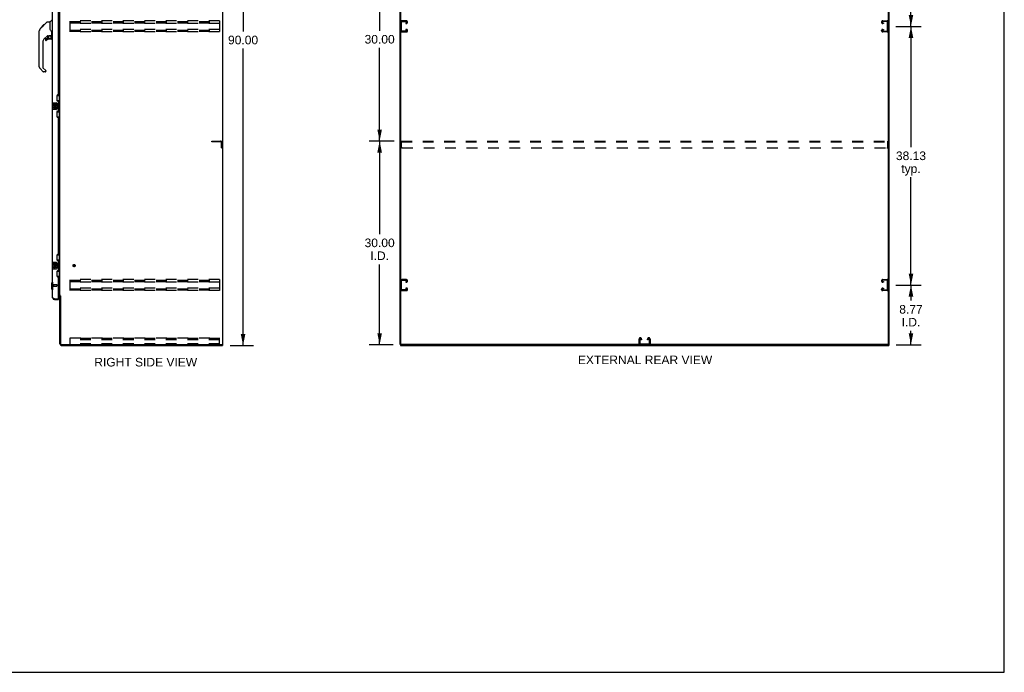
# Model space of a CAD drawing. Header units: inches. Extents: x 0 to 287, y 0 to 186.
# Tile 20 of 22: x 142 to 287, y 0 to 96. Entities that reach past the tile are written whole.
import ezdxf

# ---------------------------------------------------------------- set-up
doc = ezdxf.new("R2010")
doc.units = ezdxf.units.IN
doc.header["$LTSCALE"] = 15.81
doc.header["$MEASUREMENT"] = 0
doc.linetypes.add('HIDDEN', pattern=[0.2, 0.1, -0.1])
doc.layers.get('0').update_dxf_attribs({"linetype": 'CONTINUOUS'})
for name, color, linetype in [('02___PRT_ALL_AXES', 7, 'CONTINUOUS'), ('DEFAULT_2', 8, 'HIDDEN'), ('DIMENSIONS', 7, 'CONTINUOUS')]:
    doc.layers.add(name, color=color, linetype=linetype)
doc.styles.get("Standard").update_dxf_attribs({"font": 'arial.ttf'})
doc.dimstyles.new('DIMSTYLE_1', dxfattribs={"dimtxt": 1.268182, "dimasz": 1.690909, "dimexe": 0.09, "dimexo": 0.07, "dimgap": 0.0375, "dimtad": 0, "dimtih": 1, "dimtoh": 1, "dimzin": 4, "dimdsep": 46, "dimtxsty": 'Standard', "dimblk": '_FILLED', "dimblk1": '_FILLED', "dimblk2": '_FILLED', "dimcen": 0.09, "dimazin": 1, "dimtfac": 1, "dimtdec": 3, "dimtofl": 0, "dimtmove": 0, "dimatfit": 3, "dimldrblk": '_FILLED', "dimfxl": 1, "dimtolj": 1, "dimtzin": 4, "dimarcsym": 0})

# ---------------------------------------------------------------- blocks, each defined once
blk = doc.blocks.new('_FILLED')
at = {"color": 0, "linetype": 'ByBlock'}
blk.add_solid([(0, 0), (-1, 0.2), (-1, -0.2)], dxfattribs=at)
blk = doc.blocks.new('*D2')
at = {"layer": 'DIMENSIONS', "color": 2, "linetype": 'Continuous'}
for p, q in [((173.45, 138.18), (176.88, 138.18)), ((175.36, 138.18), (175.36, 94.45)), ((175.36, 48.18), (175.36, 91.91)), ((173.45, 48.18), (176.88, 48.18))]:
    blk.add_line(p, q, dxfattribs=at)
at = {"layer": 'DIMENSIONS', "color": 2, "linetype": 'Continuous', "xscale": 1.6909090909, "yscale": 1.6909090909, "zscale": 1.6909090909}
for p, rotation in [((175.36, 138.18), 90), ((175.36, 48.18), 270)]:
    blk.add_blockref('_FILLED', p, dxfattribs=dict(at, rotation=rotation))
at = {"layer": 'DIMENSIONS', "color": 2, "linetype": 'Continuous', "insert": (175.36, 93.81), "char_height": 1.268, "width": 4.4316, "attachment_point": 2, "line_spacing_factor": 0.9}
blk.add_mtext('90.00', dxfattribs=at)
blk = doc.blocks.new('*D4')
at = {"layer": 'DIMENSIONS', "color": 2, "linetype": 'Continuous'}
for p, q in [((271.46, 57.05), (275.23, 57.05)), ((273.71, 57.05), (273.71, 54.77)), ((273.71, 48.28), (273.71, 50.33)), ((271.55, 48.28), (275.23, 48.28))]:
    blk.add_line(p, q, dxfattribs=at)
at = {"layer": 'DIMENSIONS', "color": 2, "linetype": 'Continuous', "xscale": 1.6909090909, "yscale": 1.6909090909, "zscale": 1.6909090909}
for p, rotation in [((273.71, 57.05), 90), ((273.71, 48.28), 270)]:
    blk.add_blockref('_FILLED', p, dxfattribs=dict(at, rotation=rotation))
at = {"layer": 'DIMENSIONS', "color": 2, "linetype": 'Continuous', "insert": (273.71, 54.13), "char_height": 1.268, "width": 3.4462, "attachment_point": 2, "line_spacing_factor": 0.9}
blk.add_mtext('8.77\\PI.D.', dxfattribs=at)
blk = doc.blocks.new('*D5')
at = {"layer": 'DIMENSIONS', "color": 2, "linetype": 'Continuous'}
for p, q in [((271.46, 95.18), (275.23, 95.18)), ((273.71, 95.18), (273.71, 77.38)), ((273.71, 57.05), (273.71, 72.95)), ((271.46, 57.05), (275.23, 57.05))]:
    blk.add_line(p, q, dxfattribs=at)
at = {"layer": 'DIMENSIONS', "color": 2, "linetype": 'Continuous', "xscale": 1.6909090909, "yscale": 1.6909090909, "zscale": 1.6909090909}
for p, rotation in [((273.71, 95.18), 90), ((273.71, 57.05), 270)]:
    blk.add_blockref('_FILLED', p, dxfattribs=dict(at, rotation=rotation))
at = {"layer": 'DIMENSIONS', "color": 2, "linetype": 'Continuous', "insert": (273.71, 76.75), "char_height": 1.268, "width": 4.4316, "attachment_point": 2, "line_spacing_factor": 0.9}
blk.add_mtext('38.13\\Ptyp.', dxfattribs=at)
blk = doc.blocks.new('*D6')
at = {"layer": 'DIMENSIONS', "color": 2, "linetype": 'Continuous'}
for p, q in [((271.46, 133.3), (275.23, 133.3)), ((273.71, 133.3), (273.71, 115.51)), ((273.71, 95.18), (273.71, 111.07)), ((271.46, 95.18), (275.23, 95.18))]:
    blk.add_line(p, q, dxfattribs=at)
at = {"layer": 'DIMENSIONS', "color": 2, "linetype": 'Continuous', "xscale": 1.6909090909, "yscale": 1.6909090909, "zscale": 1.6909090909}
for p, rotation in [((273.71, 133.3), 90), ((273.71, 95.18), 270)]:
    blk.add_blockref('_FILLED', p, dxfattribs=dict(at, rotation=rotation))
at = {"layer": 'DIMENSIONS', "color": 2, "linetype": 'Continuous', "insert": (273.71, 114.87), "char_height": 1.268, "width": 4.4316, "attachment_point": 2, "line_spacing_factor": 0.9}
blk.add_mtext('38.13\\Ptyp.', dxfattribs=at)
blk = doc.blocks.new('*D17')
at = {"layer": 'DIMENSIONS', "color": 2, "linetype": 'Continuous'}
for p, q in [((197.61, 78.28), (193.95, 78.28)), ((195.47, 78.28), (195.47, 64.55)), ((195.47, 48.28), (195.47, 60.11)), ((197.46, 48.28), (193.95, 48.28))]:
    blk.add_line(p, q, dxfattribs=at)
at = {"layer": 'DIMENSIONS', "color": 2, "linetype": 'Continuous', "xscale": 1.6909090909, "yscale": 1.6909090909, "zscale": 1.6909090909}
for p, rotation in [((195.47, 78.28), 90), ((195.47, 48.28), 270)]:
    blk.add_blockref('_FILLED', p, dxfattribs=dict(at, rotation=rotation))
at = {"layer": 'DIMENSIONS', "color": 2, "linetype": 'Continuous', "insert": (195.47, 63.92), "char_height": 1.268, "width": 4.4316, "attachment_point": 2, "line_spacing_factor": 0.9}
blk.add_mtext('30.00\\PI.D.', dxfattribs=at)
blk = doc.blocks.new('*D18')
at = {"layer": 'DIMENSIONS', "color": 2, "linetype": 'Continuous'}
for p, q in [((197.61, 108.28), (193.95, 108.28)), ((195.47, 108.28), (195.47, 94.55)), ((195.47, 78.28), (195.47, 92.01)), ((197.61, 78.28), (193.95, 78.28))]:
    blk.add_line(p, q, dxfattribs=at)
at = {"layer": 'DIMENSIONS', "color": 2, "linetype": 'Continuous', "xscale": 1.6909090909, "yscale": 1.6909090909, "zscale": 1.6909090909}
for p, rotation in [((195.47, 108.28), 90), ((195.47, 78.28), 270)]:
    blk.add_blockref('_FILLED', p, dxfattribs=dict(at, rotation=rotation))
at = {"layer": 'DIMENSIONS', "color": 2, "linetype": 'Continuous', "insert": (195.47, 93.92), "char_height": 1.268, "width": 4.4316, "attachment_point": 2, "line_spacing_factor": 0.9}
blk.add_mtext('30.00', dxfattribs=at)

msp = doc.modelspace()

# ---------------------------------------------------------------- linework, layer by layer
at = {"color": 7, "linetype": 'Continuous'}
for p, q in [((287.455, 0), (287.455, 186)), ((172.38, 48.282), (172.38, 138.074)), ((198.586, 48.345), (198.586, 138.074)), ((270.378, 48.282), (270.378, 138.012)), ((145.888, 95.22), (146.512, 95.844)), ((146.567, 95.867), (146.929, 95.867)), ((146.929, 95.867), (146.929, 94.763)), ((146.934, 95.873), (147.232, 96.171)), ((145.342, 93.94), (145.342, 94.527)), ((145.354, 89.239), (145.354, 94.523)), ((145.469, 94.801), (145.747, 95.079)), ((145.575, 94.974), (145.578, 94.977)), ((145.575, 94.974), (145.642, 94.974)), ((145.578, 94.977), (145.645, 94.977)), ((145.579, 94.978), (145.988, 95.388)), ((145.646, 94.978), (145.579, 94.978)), ((145.727, 95.059), (145.66, 95.059)), ((145.747, 95.079), (145.88, 95.212)), ((145.813, 95.146), (145.747, 95.146)), ((145.774, 95.106), (145.747, 95.079)), ((145.808, 95.14), (145.774, 95.106)), ((145.852, 95.184), (145.808, 95.14)), ((145.896, 95.228), (145.829, 95.228)), ((145.888, 95.22), (145.852, 95.184)), ((145.972, 95.304), (145.905, 95.304)), ((146.055, 95.388), (145.988, 95.388)), ((145.989, 95.388), (145.99, 95.39)), ((145.989, 95.388), (146.056, 95.388)), ((145.99, 95.39), (146.057, 95.39)), ((146.948, 94.77), (146.929, 94.825)), ((146.978, 94.703), (146.948, 94.77)), ((147.204, 93.84), (147.204, 94.247)), ((145.866, 92.886), (145.866, 89.153)), ((146.54, 93.805), (146.039, 93.304)), ((146.259, 93.306), (146.259, 93.187)), ((146.338, 93.385), (146.491, 93.385)), ((146.499, 93.389), (146.571, 93.46)), ((146.574, 93.795), (146.574, 93.469)), ((146.616, 93.8), (146.704, 93.8)), ((146.882, 93.842), (146.889, 93.842)), ((146.889, 93.842), (147.184, 93.842)), ((147.125, 93.306), (146.889, 93.306)), ((147.067, 93.842), (147.146, 93.762)), ((147.139, 93.755), (147.132, 93.748)), ((147.184, 93.623), (147.204, 93.623)), ((147.204, 93.385), (147.204, 93.623)), ((147.244, 93.8), (147.322, 93.8)), ((145.921, 88.508), (145.469, 88.961)), ((145.889, 89.098), (146.324, 88.662)), ((146.259, 88.485), (145.977, 88.485)), ((146.338, 88.629), (146.338, 88.564)), ((147.94, 85.003), (148.38, 85.003)), ((147.976, 84.223), (147.976, 85.003)), ((147.976, 84.268), (148.203, 84.268)), ((148.203, 82.588), (148.203, 84.268)), ((148.341, 83.978), (148.341, 85.003)), ((147.262, 83.913), (147.262, 82.943)), ((147.277, 83.928), (147.817, 83.928)), ((147.817, 82.928), (147.277, 82.928)), ((147.917, 83.828), (147.917, 83.028)), ((148.24, 84.029), (148.24, 84.009)), ((148.24, 83.978), (148.24, 82.878)), ((148.363, 83.978), (148.24, 83.978)), ((148.363, 82.878), (148.24, 82.878)), ((148.24, 82.848), (148.24, 82.828)), ((148.341, 81.853), (148.341, 82.878)), ((148.363, 82.878), (148.363, 83.978)), ((147.94, 81.853), (148.38, 81.853)), ((147.976, 81.853), (147.976, 82.633)), ((147.976, 82.588), (148.203, 82.588)), ((147.94, 61.503), (148.38, 61.503)), ((147.976, 60.723), (147.976, 61.503)), ((148.341, 60.478), (148.341, 61.503)), ((147.262, 60.413), (147.262, 59.443)), ((147.277, 60.428), (147.817, 60.428)), ((147.917, 60.328), (147.917, 59.528)), ((147.976, 60.768), (148.203, 60.768)), ((148.203, 59.088), (148.203, 60.768)), ((148.24, 60.529), (148.24, 60.509)), ((148.363, 60.478), (148.24, 60.478)), ((148.24, 60.478), (148.24, 59.378)), ((148.363, 59.378), (148.363, 60.478)), ((147.817, 59.428), (147.277, 59.428)), ((147.94, 58.353), (148.38, 58.353)), ((147.976, 58.353), (147.976, 59.133)), ((147.976, 59.088), (148.203, 59.088)), ((148.363, 59.378), (148.24, 59.378)), ((148.24, 59.348), (148.24, 59.328)), ((148.341, 58.353), (148.341, 59.378)), ((147.165, 57.362), (147.283, 57.48)), ((147.165, 57.362), (147.165, 56.496)), ((147.283, 57.48), (147.322, 57.48)), ((147.283, 57.48), (147.283, 56.378)), ((147.165, 56.496), (147.283, 56.378)), ((147.283, 56.378), (147.322, 56.378)), ((148.484, 55.419), (148.38, 55.419)), ((147.569, 54.928), (147.569, 55.032)), ((148.156, 55.032), (148.176, 55.032)), ((148.176, 55.032), (148.176, 54.928)), ((172.266, 48.282), (172.38, 48.282)), ((172.328, 48.282), (172.328, 48.178)), ((198.482, 48.282), (198.596, 48.282)), ((198.534, 48.282), (198.534, 48.178)), ((270.315, 48.282), (198.648, 48.282)), ((270.367, 48.282), (270.482, 48.282)), ((270.43, 48.282), (270.43, 48.178)), ((0, 0), (287.455, 0))]:
    msp.add_line(p, q, dxfattribs=at)
at = {"color": 3, "linetype": 'Continuous'}
for p, q in [((172.328, 138.012), (172.328, 48.345)), ((198.482, 48.282), (198.482, 138.074)), ((270.482, 48.282), (270.482, 138.074)), ((148.38, 55.471), (148.38, 134.886)), ((147.322, 83.928), (147.322, 106.428)), ((148.176, 85.136), (148.176, 105.221)), ((147.926, 84.946), (147.926, 84.326)), ((148.116, 85.076), (148.056, 85.076)), ((148.056, 84.196), (148.116, 84.196)), ((148.176, 82.721), (148.176, 84.136)), ((147.322, 60.428), (147.322, 82.928)), ((148.116, 82.661), (148.056, 82.661)), ((147.926, 82.531), (147.926, 81.911)), ((148.056, 81.781), (148.116, 81.781)), ((148.176, 61.636), (148.176, 81.721)), ((147.926, 61.446), (147.926, 60.826)), ((148.116, 61.576), (148.056, 61.576)), ((148.056, 60.696), (148.116, 60.696)), ((148.176, 59.221), (148.176, 60.636)), ((147.322, 55.175), (147.322, 59.428)), ((147.926, 59.031), (147.926, 58.411)), ((148.116, 59.161), (148.056, 59.161)), ((148.056, 58.281), (148.116, 58.281)), ((148.176, 55.052), (148.176, 58.221)), ((148.176, 55.626), (148.34, 55.626)), ((148.238, 55.574), (148.176, 55.574)), ((148.38, 55.471), (148.455, 55.471)), ((148.38, 48.425), (148.38, 55.432)), ((148.471, 55.452), (148.473, 55.448)), ((148.484, 55.43), (148.484, 48.425)), ((147.486, 55.063), (147.474, 55.068)), ((147.499, 55.058), (147.486, 55.063)), ((147.511, 55.054), (147.499, 55.058)), ((147.524, 55.049), (147.511, 55.054)), ((147.543, 55.042), (147.524, 55.049)), ((147.569, 55.032), (147.543, 55.042)), ((147.569, 55.032), (148.156, 55.032)), ((147.569, 54.928), (148.176, 54.928)), ((148.627, 48.282), (172.266, 48.282)), ((148.627, 48.178), (172.328, 48.178)), ((198.534, 48.178), (270.43, 48.178))]:
    msp.add_line(p, q, dxfattribs=at)
at = {"color": 7, "linetype": 'Continuous'}
for points in [[(146.512, 95.844), (146.519, 95.851), (146.528, 95.857), (146.537, 95.861), (146.547, 95.865), (146.557, 95.867), (146.567, 95.867)], [(145.469, 94.801), (145.45, 94.78), (145.424, 94.747), (145.402, 94.712), (145.384, 94.674), (145.37, 94.635), (145.36, 94.594), (145.355, 94.553), (145.354, 94.523)], [(147.151, 94.417), (147.102, 94.488), (147.053, 94.564), (147.013, 94.635), (146.978, 94.703)], [(147.204, 94.247), (147.203, 94.27), (147.198, 94.305), (147.19, 94.339), (147.177, 94.371), (147.162, 94.4), (147.151, 94.417)], [(146.704, 93.8), (146.713, 93.801), (146.721, 93.803), (146.731, 93.806), (146.743, 93.81), (146.756, 93.815), (146.771, 93.82), (146.787, 93.825), (146.805, 93.83), (146.824, 93.835), (146.843, 93.838), (146.863, 93.841), (146.882, 93.842)], [(147.184, 93.623), (147.184, 93.637), (147.182, 93.65), (147.179, 93.664), (147.175, 93.677), (147.171, 93.69), (147.165, 93.703), (147.158, 93.715), (147.15, 93.727), (147.142, 93.738), (147.132, 93.748)], [(147.146, 93.762), (147.146, 93.762), (147.146, 93.761), (147.145, 93.76), (147.144, 93.759), (147.142, 93.758), (147.139, 93.755)], [(148.167, 84.167), (148.17, 84.171), (148.175, 84.179), (148.18, 84.187), (148.184, 84.194), (148.188, 84.201), (148.191, 84.208), (148.194, 84.214), (148.197, 84.219), (148.199, 84.224), (148.2, 84.229), (148.202, 84.233), (148.203, 84.237), (148.203, 84.241), (148.203, 84.245)], [(147.91, 83.864), (147.912, 83.859), (147.914, 83.853), (147.915, 83.847), (147.916, 83.841), (147.917, 83.835), (147.917, 83.828)], [(147.917, 83.028), (147.917, 83.022), (147.916, 83.016), (147.915, 83.01), (147.914, 83.004), (147.912, 82.998), (147.91, 82.992)], [(148.203, 82.612), (148.203, 82.615), (148.203, 82.619), (148.202, 82.623), (148.2, 82.627), (148.199, 82.632), (148.197, 82.637), (148.194, 82.643), (148.191, 82.649), (148.188, 82.655), (148.184, 82.662), (148.18, 82.669), (148.175, 82.677), (148.17, 82.686), (148.167, 82.689)], [(147.91, 60.364), (147.912, 60.359), (147.914, 60.353), (147.915, 60.347), (147.916, 60.341), (147.917, 60.335), (147.917, 60.328)], [(147.917, 59.528), (147.917, 59.522), (147.916, 59.516), (147.915, 59.51), (147.914, 59.504), (147.912, 59.498), (147.91, 59.492)], [(148.167, 60.667), (148.17, 60.671), (148.175, 60.679), (148.18, 60.687), (148.184, 60.694), (148.188, 60.701), (148.191, 60.708), (148.194, 60.714), (148.197, 60.719), (148.199, 60.724), (148.2, 60.729), (148.202, 60.733), (148.203, 60.737), (148.203, 60.741), (148.203, 60.745)], [(148.203, 59.112), (148.203, 59.115), (148.203, 59.119), (148.202, 59.123), (148.2, 59.127), (148.199, 59.132), (148.197, 59.137), (148.194, 59.143), (148.191, 59.149), (148.188, 59.155), (148.184, 59.162), (148.18, 59.169), (148.175, 59.177), (148.17, 59.186), (148.167, 59.189)]]:
    msp.add_lwpolyline(points, dxfattribs=at)
at = {"color": 3, "linetype": 'Continuous'}
for points in [[(147.474, 55.068), (147.463, 55.073), (147.457, 55.075), (147.451, 55.077), (147.445, 55.08), (147.44, 55.082), (147.434, 55.085), (147.429, 55.087), (147.424, 55.089), (147.419, 55.092), (147.414, 55.094), (147.409, 55.096), (147.404, 55.099), (147.399, 55.101), (147.394, 55.104), (147.39, 55.106), (147.386, 55.108), (147.381, 55.111), (147.377, 55.113), (147.373, 55.115), (147.369, 55.118), (147.366, 55.12), (147.362, 55.123), (147.359, 55.125), (147.355, 55.127), (147.352, 55.13), (147.349, 55.132), (147.346, 55.134), (147.344, 55.137), (147.341, 55.139), (147.339, 55.142), (147.336, 55.144), (147.334, 55.146), (147.332, 55.149), (147.331, 55.151), (147.329, 55.153), (147.328, 55.156), (147.326, 55.158), (147.325, 55.161), (147.324, 55.163), (147.324, 55.165), (147.323, 55.168), (147.323, 55.17), (147.322, 55.172), (147.322, 55.175)], [(148.34, 55.626), (148.34, 55.624), (148.34, 55.622), (148.341, 55.62), (148.341, 55.618), (148.342, 55.616), (148.343, 55.615), (148.345, 55.613), (148.347, 55.611), (148.349, 55.61), (148.351, 55.608), (148.353, 55.607), (148.355, 55.606), (148.357, 55.604), (148.36, 55.603), (148.365, 55.6)], [(148.365, 55.6), (148.367, 55.599), (148.37, 55.598), (148.372, 55.596), (148.374, 55.595), (148.376, 55.593), (148.378, 55.592), (148.379, 55.59), (148.38, 55.589), (148.38, 55.587), (148.38, 55.586)], [(148.455, 55.471), (148.457, 55.469), (148.459, 55.468), (148.46, 55.466), (148.462, 55.465), (148.463, 55.463), (148.465, 55.462), (148.466, 55.46), (148.467, 55.459), (148.468, 55.457), (148.468, 55.456), (148.469, 55.455), (148.47, 55.453), (148.471, 55.452)], [(148.473, 55.448), (148.474, 55.446), (148.475, 55.445), (148.476, 55.443), (148.477, 55.441), (148.478, 55.44), (148.479, 55.438), (148.48, 55.436), (148.481, 55.434), (148.483, 55.432), (148.484, 55.43)]]:
    msp.add_lwpolyline(points, dxfattribs=at)
at = {"color": 7, "linetype": 'Continuous'}
msp.add_circle((146.889, 93.602), 0.217, dxfattribs=at)
for centre, radius, start, end in [((146.948, 95.859), 0.0197, 135, 180), ((145.362, 94.527), 0.0197, 110.96309, 180), ((145.362, 93.94), 0.0197, 180, 246.39296), ((146.456, 92.886), 0.591, 135, 180), ((146.338, 93.306), 0.0787, 90, 180), ((146.338, 93.187), 0.0787, 180, 309.5212), ((146.889, 92.519), 0.787, 90, 129.5212), ((146.491, 93.397), 0.0118, 270, 315), ((146.616, 93.603), 0.197, 90, 127.44051), ((146.562, 93.469), 0.0118, 315, 360), ((147.125, 93.385), 0.0787, 270, 360), ((147.007, 93.623), 0.197, 0, 45), ((147.184, 93.861), 0.0197, 270, 360), ((147.244, 93.84), 0.0394, 180, 270), ((145.747, 89.239), 0.394, 180, 225), ((145.944, 89.153), 0.0787, 180, 225), ((145.977, 88.564), 0.0787, 225, 270), ((146.259, 88.564), 0.0787, 270, 360), ((146.291, 88.629), 0.0472, 0, 45), ((147.277, 83.913), 0.015, 90, 180), ((147.277, 82.943), 0.015, 180, 270), ((147.817, 83.828), 0.1, 21.20502, 90), ((147.817, 83.028), 0.1, 270, 338.79459), ((147.277, 60.413), 0.015, 90, 180), ((147.817, 60.328), 0.1, 21.20502, 90), ((147.817, 59.528), 0.1, 270, 338.79459), ((147.277, 59.443), 0.015, 180, 270), ((147.569, 55.175), 0.142, 228.63713, 270), ((147.486, 55.318), 0.26, 270, 272.58661), ((198.648, 48.345), 0.0625, 180, 270), ((270.315, 48.345), 0.0625, 270, 360)]:
    msp.add_arc(centre, radius, start, end, dxfattribs=at)
at = {"color": 3, "linetype": 'Continuous'}
for centre, radius, start, end in [((148.056, 84.946), 0.13, 90, 180), ((148.056, 84.326), 0.13, 180, 270), ((148.116, 85.136), 0.06, 270, 360), ((148.116, 84.136), 0.06, 0, 90), ((148.056, 82.531), 0.13, 90, 180), ((148.116, 82.721), 0.06, 270, 360), ((148.056, 81.911), 0.13, 180, 270), ((148.116, 81.721), 0.06, 0, 90), ((148.056, 61.446), 0.13, 90, 180), ((148.116, 61.636), 0.06, 270, 360), ((148.056, 60.826), 0.13, 180, 270), ((148.116, 60.636), 0.06, 0, 90), ((148.056, 59.031), 0.13, 90, 180), ((148.056, 58.411), 0.13, 180, 270), ((148.116, 59.221), 0.06, 270, 360), ((148.116, 58.221), 0.06, 0, 90), ((147.569, 55.175), 0.246, 180, 270), ((148.238, 55.432), 0.142, 0, 90), ((148.156, 55.052), 0.02, 270, 360), ((148.627, 48.425), 0.246, 180, 270), ((148.627, 48.425), 0.143, 180, 270), ((172.266, 48.345), 0.0625, 270, 360)]:
    msp.add_arc(centre, radius, start, end, dxfattribs=at)
at = {"color": 7, "linetype": 'Continuous'}
for centre, start_param, end_param in [((148.136, 84.019), -1.5140098, -0.699287), ((148.136, 84.019), -2.4423057, -1.6275828), ((148.136, 82.838), -1.5140098, -0.699287), ((148.136, 82.838), -2.4423057, -1.6275828), ((148.136, 60.519), -1.5140098, -0.699287), ((148.136, 60.519), -2.4423057, -1.6275828), ((148.136, 59.338), -1.5140098, -0.699287), ((148.136, 59.338), -2.4423057, -1.6275828)]:
    msp.add_ellipse(centre, major_axis=(0, 0.18), ratio=0.5794935, start_param=start_param, end_param=end_param, dxfattribs=at)
at = {"layer": '02___PRT_ALL_AXES', "color": 7, "linetype": 'Continuous'}
for p, q in [((147.465, 83.774), (147.465, 83.544)), ((147.528, 83.774), (147.465, 83.774)), ((147.465, 83.544), (147.727, 83.544)), ((147.465, 83.313), (147.465, 83.177)), ((147.528, 83.313), (147.465, 83.313)), ((147.536, 83.508), (147.478, 83.533)), ((147.528, 83.607), (147.528, 83.774)), ((147.591, 83.607), (147.528, 83.607)), ((147.528, 83.177), (147.528, 83.313)), ((147.591, 83.743), (147.591, 83.607)), ((147.652, 83.743), (147.591, 83.743)), ((147.591, 83.219), (147.591, 83.177)), ((147.652, 83.607), (147.652, 83.743)), ((147.717, 83.607), (147.652, 83.607)), ((147.652, 83.156), (147.652, 83.225)), ((147.727, 83.544), (147.7, 83.525)), ((147.717, 83.774), (147.717, 83.607)), ((147.78, 83.774), (147.717, 83.774)), ((147.717, 83.219), (147.717, 83.082)), ((147.717, 83.082), (147.78, 83.082)), ((147.761, 83.544), (147.78, 83.544)), ((147.78, 83.544), (147.78, 83.774)), ((147.78, 83.082), (147.78, 83.219)), ((147.528, 60.274), (147.465, 60.274)), ((147.465, 60.274), (147.465, 60.044)), ((147.465, 60.044), (147.727, 60.044)), ((147.528, 59.813), (147.465, 59.813)), ((147.465, 59.813), (147.465, 59.677)), ((147.536, 60.008), (147.478, 60.033)), ((147.528, 60.107), (147.528, 60.274)), ((147.591, 60.107), (147.528, 60.107)), ((147.528, 59.677), (147.528, 59.813)), ((147.652, 60.243), (147.591, 60.243)), ((147.591, 60.243), (147.591, 60.107)), ((147.591, 59.719), (147.591, 59.677)), ((147.652, 60.107), (147.652, 60.243)), ((147.717, 60.107), (147.652, 60.107)), ((147.652, 59.656), (147.652, 59.725)), ((147.727, 60.044), (147.7, 60.025)), ((147.78, 60.274), (147.717, 60.274)), ((147.717, 60.274), (147.717, 60.107)), ((147.717, 59.719), (147.717, 59.582)), ((147.717, 59.582), (147.78, 59.582)), ((147.761, 60.044), (147.78, 60.044)), ((147.78, 60.044), (147.78, 60.274)), ((147.78, 59.582), (147.78, 59.719))]:
    msp.add_line(p, q, dxfattribs=at)
at = {"layer": '02___PRT_ALL_AXES', "color": 8, "linetype": 'HIDDEN'}
for p, q in [((147.469, 57.156), (147.916, 57.156)), ((147.469, 57.156), (147.469, 56.908)), ((147.469, 56.908), (147.916, 56.908))]:
    msp.add_line(p, q, dxfattribs=at)
msp.add_circle((150.484, 59.928), 0.124, dxfattribs=at)
at = {"layer": '02___PRT_ALL_AXES', "color": 7, "linetype": 'Continuous'}
for centre, radius, start, end in [((147.622, 83.47), 0.157, 156.59665, 341.87913), ((147.559, 83.177), 0.0943, 180, 248.67039), ((147.559, 83.177), 0.0943, 248.69989, 347.43379), ((147.622, 83.47), 0.0943, 156.59665, 35.11217), ((147.56, 83.177), 0.0314, 180, 0.04847), ((147.685, 83.219), 0.0943, 0, 180), ((147.686, 83.214), 0.0362, 83.42855, 161.76278), ((147.685, 83.219), 0.0314, 0, 81.22946), ((147.622, 83.47), 0.157, 25.73705, 27.8532), ((147.626, 83.47), 0.154, 341.41988, 26.19629), ((147.622, 59.97), 0.157, 156.59665, 341.87913), ((147.559, 59.677), 0.0943, 180, 248.67039), ((147.559, 59.677), 0.0943, 248.69989, 347.43379), ((147.622, 59.97), 0.0943, 156.59665, 35.11217), ((147.56, 59.677), 0.0314, 180, 0.04847), ((147.685, 59.719), 0.0943, 0, 180), ((147.686, 59.714), 0.0362, 83.42855, 161.76278), ((147.685, 59.719), 0.0314, 0, 81.22946), ((147.622, 59.97), 0.157, 25.73705, 27.8532), ((147.626, 59.97), 0.154, 341.41988, 26.19629)]:
    msp.add_arc(centre, radius, start, end, dxfattribs=at)
at = {"layer": 'DEFAULT_2', "color": 8, "linetype": 'HIDDEN'}
for p, q in [((149.901, 94.366), (149.901, 95.991)), ((171.901, 95.991), (149.901, 95.991)), ((149.901, 95.887), (171.901, 95.887)), ((149.901, 95.797), (171.901, 95.797)), ((149.901, 95.72), (171.901, 95.72)), ((171.901, 95.991), (171.901, 94.366)), ((198.69, 94.56), (198.69, 95.797)), ((199.406, 95.991), (198.766, 95.991)), ((198.78, 95.887), (199.392, 95.887)), ((199.304, 95.72), (199.304, 95.616)), ((199.392, 95.72), (199.304, 95.72)), ((199.586, 95.796), (199.586, 95.811)), ((269.378, 95.796), (269.378, 95.811)), ((269.558, 95.991), (270.198, 95.991)), ((270.184, 95.887), (269.572, 95.887)), ((269.572, 95.72), (269.659, 95.72)), ((269.659, 95.72), (269.659, 95.616)), ((270.274, 94.56), (270.274, 95.797)), ((171.901, 95.616), (149.901, 95.616)), ((171.901, 94.741), (149.901, 94.741)), ((149.901, 94.637), (171.901, 94.637)), ((149.901, 94.547), (171.901, 94.547)), ((149.901, 94.47), (171.901, 94.47)), ((171.901, 94.366), (149.901, 94.366)), ((198.766, 94.366), (199.406, 94.366)), ((199.392, 94.47), (198.78, 94.47)), ((199.304, 95.616), (199.406, 95.616)), ((199.304, 94.741), (199.304, 94.637)), ((199.406, 94.741), (199.304, 94.741)), ((199.304, 94.637), (199.392, 94.637)), ((199.586, 94.546), (199.586, 94.561)), ((269.378, 94.546), (269.378, 94.561)), ((269.659, 95.616), (269.558, 95.616)), ((269.558, 94.741), (269.659, 94.741)), ((270.198, 94.366), (269.558, 94.366)), ((269.659, 94.637), (269.572, 94.637)), ((269.572, 94.47), (270.184, 94.47)), ((269.659, 94.741), (269.659, 94.637)), ((170.776, 78.282), (172.03, 78.282)), ((170.776, 78.178), (170.776, 78.282)), ((172.03, 78.178), (170.776, 78.178)), ((172.172, 77.282), (172.172, 78.036)), ((172.172, 77.282), (172.276, 77.282)), ((172.276, 77.282), (172.276, 78.036)), ((198.669, 77.407), (198.669, 78.282)), ((198.669, 78.282), (270.294, 78.282)), ((198.669, 78.178), (270.294, 78.178)), ((198.794, 77.282), (270.169, 77.282)), ((270.294, 77.407), (270.294, 78.282)), ((147.426, 57.174), (147.426, 56.89)), ((147.469, 57.174), (147.469, 56.89)), ((147.926, 57.146), (147.926, 56.918)), ((171.901, 57.866), (149.901, 57.866)), ((149.901, 56.241), (149.901, 57.866)), ((149.901, 57.762), (171.901, 57.762)), ((149.901, 57.672), (171.901, 57.672)), ((149.901, 57.595), (171.901, 57.595)), ((171.901, 57.491), (149.901, 57.491)), ((171.901, 56.616), (149.901, 56.616)), ((171.901, 57.866), (171.901, 56.241)), ((198.69, 56.435), (198.69, 57.672)), ((199.406, 57.866), (198.766, 57.866)), ((198.78, 57.762), (199.392, 57.762)), ((199.304, 57.595), (199.304, 57.491)), ((199.392, 57.595), (199.304, 57.595)), ((199.304, 57.491), (199.406, 57.491)), ((199.304, 56.616), (199.304, 56.512)), ((199.406, 56.616), (199.304, 56.616)), ((199.586, 57.671), (199.586, 57.686)), ((269.378, 57.671), (269.378, 57.686)), ((269.558, 57.866), (270.198, 57.866)), ((269.659, 57.491), (269.558, 57.491)), ((269.558, 56.616), (269.659, 56.616)), ((270.184, 57.762), (269.572, 57.762)), ((269.572, 57.595), (269.659, 57.595)), ((269.659, 57.595), (269.659, 57.491)), ((269.659, 56.616), (269.659, 56.512)), ((270.274, 56.435), (270.274, 57.672)), ((149.901, 56.512), (171.901, 56.512)), ((149.901, 56.422), (171.901, 56.422)), ((149.901, 56.345), (171.901, 56.345)), ((171.901, 56.241), (149.901, 56.241)), ((198.766, 56.241), (199.406, 56.241)), ((199.392, 56.345), (198.78, 56.345)), ((199.304, 56.512), (199.392, 56.512)), ((199.586, 56.421), (199.586, 56.436)), ((269.378, 56.421), (269.378, 56.436)), ((270.198, 56.241), (269.558, 56.241)), ((269.659, 56.512), (269.572, 56.512)), ((269.572, 56.345), (270.184, 56.345)), ((149.901, 49.282), (171.901, 49.282)), ((149.901, 48.282), (149.901, 49.282)), ((171.901, 49.178), (149.901, 49.178)), ((171.901, 49.177), (149.901, 49.177)), ((171.901, 49.001), (149.901, 49.001)), ((171.901, 48.386), (149.901, 48.386)), ((171.901, 48.282), (171.901, 49.282)), ((233.669, 48.462), (233.669, 49.102)), ((233.773, 49.088), (233.773, 48.476)), ((233.849, 49.282), (233.864, 49.282)), ((233.863, 48.386), (235.1, 48.386)), ((233.94, 49.001), (233.94, 49.088)), ((234.044, 49.001), (233.94, 49.001)), ((234.044, 49.102), (234.044, 49.001)), ((234.919, 49.001), (234.919, 49.102)), ((235.023, 49.001), (234.919, 49.001)), ((235.023, 49.088), (235.023, 49.001)), ((235.099, 49.282), (235.114, 49.282)), ((235.19, 48.476), (235.19, 49.088)), ((235.294, 49.102), (235.294, 48.462))]:
    msp.add_line(p, q, dxfattribs=at)
for radius in [0.164, 0.124]:
    msp.add_circle((150.484, 59.928), radius, dxfattribs=at)
for centre, radius, start, end in [((198.766, 95.811), 0.18, 90, 180), ((198.78, 95.797), 0.09, 90, 180), ((199.392, 95.797), 0.09, 0, 90), ((199.392, 95.81), 0.09, 270, 351.78079), ((199.406, 95.811), 0.18, 0, 90), ((199.406, 95.796), 0.18, 270, 360), ((269.558, 95.811), 0.18, 90, 180), ((269.558, 95.796), 0.18, 180, 270), ((269.572, 95.797), 0.09, 90, 180), ((269.572, 95.81), 0.09, 188.21921, 270), ((270.184, 95.797), 0.09, 0, 90), ((270.198, 95.811), 0.18, 0, 90), ((198.766, 94.546), 0.18, 180, 270), ((198.78, 94.56), 0.09, 180, 270), ((199.392, 94.547), 0.09, 0, 90), ((199.392, 94.56), 0.09, 270, 351.78079), ((199.406, 94.561), 0.18, 0, 90), ((199.406, 94.546), 0.18, 270, 360), ((269.558, 94.561), 0.18, 90, 180), ((269.558, 94.546), 0.18, 180, 270), ((269.572, 94.547), 0.09, 90, 180), ((269.572, 94.56), 0.09, 188.21921, 270), ((270.184, 94.56), 0.09, 270, 360), ((270.198, 94.546), 0.18, 270, 360), ((172.03, 78.036), 0.246, 0, 90), ((172.03, 78.036), 0.142, 0, 90), ((198.794, 77.407), 0.125, 180, 270), ((270.169, 77.407), 0.125, 270, 360), ((147.448, 57.174), 0.0215, 0, 180), ((147.448, 56.89), 0.0215, 180, 360), ((147.916, 57.146), 0.01, 0, 90), ((147.916, 56.918), 0.01, 270, 360), ((198.766, 57.686), 0.18, 90, 180), ((198.78, 57.672), 0.09, 90, 180), ((199.392, 57.672), 0.09, 0, 90), ((199.392, 57.685), 0.09, 270, 351.78079), ((199.406, 57.686), 0.18, 0, 90), ((199.406, 57.671), 0.18, 270, 360), ((199.406, 56.436), 0.18, 0, 90), ((269.558, 57.686), 0.18, 90, 180), ((269.558, 57.671), 0.18, 180, 270), ((269.558, 56.436), 0.18, 90, 180), ((269.572, 57.672), 0.09, 90, 180), ((269.572, 57.685), 0.09, 188.21921, 270), ((270.184, 57.672), 0.09, 0, 90), ((270.198, 57.686), 0.18, 0, 90), ((198.766, 56.421), 0.18, 180, 270), ((198.78, 56.435), 0.09, 180, 270), ((199.392, 56.422), 0.09, 0, 90), ((199.392, 56.435), 0.09, 270, 351.78079), ((199.406, 56.421), 0.18, 270, 360), ((269.558, 56.421), 0.18, 180, 270), ((269.572, 56.422), 0.09, 90, 180), ((269.572, 56.435), 0.09, 188.21921, 270), ((270.184, 56.435), 0.09, 270, 360), ((270.198, 56.421), 0.18, 270, 360), ((233.849, 49.102), 0.18, 90, 180), ((233.849, 48.462), 0.18, 180, 270), ((233.863, 49.088), 0.09, 98.21921, 180), ((233.863, 48.476), 0.09, 180, 270), ((233.85, 49.088), 0.09, 0, 90), ((233.864, 49.102), 0.18, 0, 90), ((235.099, 49.102), 0.18, 90, 180), ((235.113, 49.088), 0.09, 98.21921, 180), ((235.1, 49.088), 0.09, 0, 90), ((235.1, 48.476), 0.09, 270, 360), ((235.114, 49.102), 0.18, 0, 90), ((235.114, 48.462), 0.18, 270, 360)]:
    msp.add_arc(centre, radius, start, end, dxfattribs=at)

# ---------------------------------------------------------------- texts
at = {"layer": 'DIMENSIONS', "color": 2, "linetype": 'Continuous', "char_height": 1.26818, "attachment_point": 2, "line_spacing_factor": 0.9}
for s, insert, width in [('EXTERNAL REAR VIEW', (234.559, 46.677), 19.74404), ('RIGHT SIDE VIEW', (161.025, 46.339), 15.12389)]:
    msp.add_mtext(s, dxfattribs=dict(at, insert=insert, width=width))

# ---------------------------------------------------------------- dimensions: what is measured, and where the dimension line sits
at = {"layer": 'DIMENSIONS', "color": 2, "linetype": 'Continuous'}
for base, p1, p2, picture, middle in [((175.361, 138.178), (173.379, 48.178), (173.379, 138.178), '*D2', (175.356, 93.171)), ((195.47, 108.282), (197.681, 78.282), (197.681, 108.282), '*D18', (195.467, 93.275))]:
    dim = msp.add_linear_dim(base=base, p1=p1, p2=p2, angle=90, dimstyle='DIMSTYLE_1', dxfattribs=at)
    dim.commit()
    dim.dimension.update_dxf_attribs({"geometry": picture, "text_midpoint": middle, "dimtype": 160})
for base, p1, p2, text, picture, middle in [((273.710462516, 133.303269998), (271.387320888, 95.178269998), (271.387320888, 133.303269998), '<>\\Ptyp.', '*D6', (273.710462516, 113.289633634)), ((273.710462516, 95.178269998), (271.387320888, 57.053269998), (271.387320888, 95.178269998), '<>\\Ptyp.', '*D5', (273.710462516, 75.164633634)), ((195.47, 78.282), (197.535, 48.282), (197.681, 78.282), '<>\\PI.D.', '*D17', (195.47, 62.331)), ((273.71, 57.053), (271.481, 48.282), (271.387, 57.053), '<>\\PI.D.', '*D4', (273.71, 52.548))]:
    dim = msp.add_linear_dim(base=base, p1=p1, p2=p2, angle=90, text=text, dimstyle='DIMSTYLE_1', dxfattribs=at)
    dim.commit()
    dim.dimension.update_dxf_attribs({"geometry": picture, "text_midpoint": middle, "dimtype": 160})

doc.saveas('drawing.dxf')
